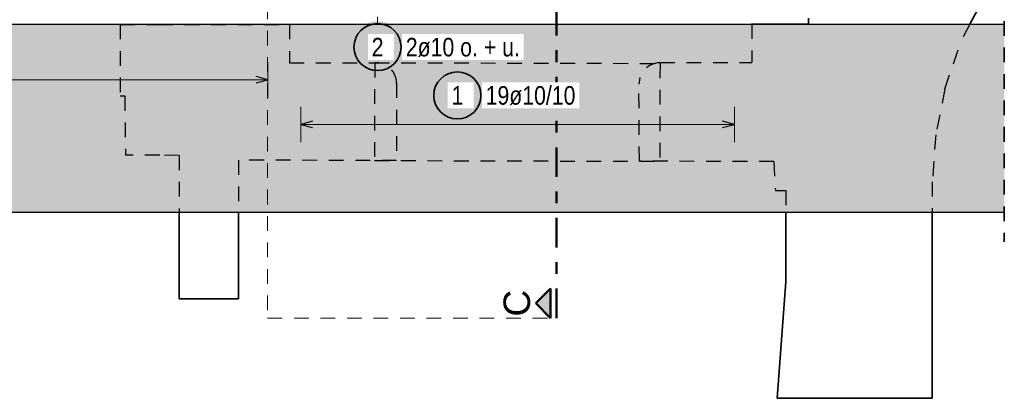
# Model space of a CAD drawing. Header units: millimetres. Extents: x 0 to 50.9, y 0 to 29.7.
# Tile 5 of 13: x 8.1 to 16.5, y 12.9 to 16.1. Entities that reach past the tile are written whole.
import ezdxf

# ---------------------------------------------------------------- set-up
doc = ezdxf.new("R2010")
doc.units = ezdxf.units.MM
doc.linetypes.add('DASHDOT', pattern=[1, 0.5, -0.25, 0, -0.25])
doc.linetypes.add('HIDDEN', pattern=[0.375, 0.25, -0.125])
doc.styles.add('Arial', font='arial.ttf')
doc.styles.add('Arial Narrow', font='ARIALN.TTF')

msp = doc.modelspace()

# ---------------------------------------------------------------- hatches: boundary and pattern name
at = {"lineweight": 25, "true_color": 0xf0f0f0}
msp.add_hatch(color=7, dxfattribs=at).paths.add_polyline_path([(16.4692, 16.0532), (16.4692, 14.4532), (2.0174, 14.4532), (2.0174, 16.0532)])
at = {"lineweight": 25, "true_color": 0xffffff}
for points in [[(11.37, 15.8568), (11.3699, 15.8645), (11.3695, 15.8722), (11.3688, 15.8798), (11.3679, 15.8874), (11.3667, 15.895), (11.3652, 15.9025), (11.3635, 15.91), (11.3615, 15.9174), (11.3592, 15.9248), (11.3567, 15.9321), (11.354, 15.9392), (11.351, 15.9463), (11.3477, 15.9533), (11.3442, 15.9601), (11.3405, 15.9668), (11.3366, 15.9734), (11.3324, 15.9798), (11.328, 15.9861), (11.3234, 15.9923), (11.3185, 15.9982), (11.3135, 16.004), (11.3083, 16.0096), (11.3028, 16.0151), (11.2972, 16.0203), (11.2914, 16.0253), (11.2854, 16.0302), (11.2793, 16.0348), (11.273, 16.0392), (11.2666, 16.0434), (11.26, 16.0473), (11.2533, 16.0511), (11.2464, 16.0545), (11.2395, 16.0578), (11.2324, 16.0608), (11.2252, 16.0635), (11.218, 16.066), (11.2106, 16.0683), (11.2032, 16.0703), (11.1957, 16.072), (11.1882, 16.0735), (11.1806, 16.0747), (11.173, 16.0756), (11.1653, 16.0763), (11.1577, 16.0767), (11.15, 16.0768), (11.1423, 16.0767), (11.1347, 16.0763), (11.127, 16.0756), (11.1194, 16.0747), (11.1118, 16.0735), (11.1043, 16.072), (11.0968, 16.0703), (11.0894, 16.0683), (11.082, 16.066), (11.0748, 16.0635), (11.0676, 16.0608), (11.0605, 16.0578), (11.0536, 16.0545), (11.0467, 16.0511), (11.04, 16.0473), (11.0334, 16.0434), (11.027, 16.0392), (11.0207, 16.0348), (11.0146, 16.0302), (11.0086, 16.0253), (11.0028, 16.0203), (10.9972, 16.0151), (10.9917, 16.0096), (10.9865, 16.004), (10.9815, 15.9982), (10.9766, 15.9923), (10.972, 15.9861), (10.9676, 15.9798), (10.9634, 15.9734), (10.9595, 15.9668), (10.9558, 15.9601), (10.9523, 15.9533), (10.949, 15.9463), (10.946, 15.9392), (10.9433, 15.9321), (10.9408, 15.9248), (10.9385, 15.9174), (10.9365, 15.91), (10.9348, 15.9025), (10.9333, 15.895), (10.9321, 15.8874), (10.9312, 15.8798), (10.9305, 15.8722), (10.9301, 15.8645), (10.93, 15.8568), (10.9301, 15.8491), (10.9305, 15.8415), (10.9312, 15.8338), (10.9321, 15.8262), (10.9333, 15.8186), (10.9348, 15.8111), (10.9365, 15.8036), (10.9385, 15.7962), (10.9408, 15.7888), (10.9433, 15.7816), (10.946, 15.7744), (10.949, 15.7673), (10.9523, 15.7604), (10.9558, 15.7535), (10.9595, 15.7468), (10.9634, 15.7402), (10.9676, 15.7338), (10.972, 15.7275), (10.9766, 15.7214), (10.9815, 15.7154), (10.9865, 15.7096), (10.9917, 15.704), (10.9972, 15.6986), (11.0028, 15.6933), (11.0086, 15.6883), (11.0146, 15.6834), (11.0207, 15.6788), (11.027, 15.6744), (11.0334, 15.6702), (11.04, 15.6663), (11.0467, 15.6626), (11.0536, 15.6591), (11.0605, 15.6558), (11.0676, 15.6528), (11.0748, 15.6501), (11.082, 15.6476), (11.0894, 15.6453), (11.0968, 15.6433), (11.1043, 15.6416), (11.1118, 15.6402), (11.1194, 15.639), (11.127, 15.638), (11.1347, 15.6373), (11.1423, 15.6369), (11.15, 15.6368), (11.1577, 15.6369), (11.1653, 15.6373), (11.173, 15.638), (11.1806, 15.639), (11.1882, 15.6402), (11.1957, 15.6416), (11.2032, 15.6433), (11.2106, 15.6453), (11.218, 15.6476), (11.2252, 15.6501), (11.2324, 15.6528), (11.2395, 15.6558), (11.2464, 15.6591), (11.2533, 15.6626), (11.26, 15.6663), (11.2666, 15.6702), (11.273, 15.6744), (11.2793, 15.6788), (11.2854, 15.6834), (11.2914, 15.6883), (11.2972, 15.6933), (11.3028, 15.6986), (11.3083, 15.704), (11.3135, 15.7096), (11.3185, 15.7154), (11.3234, 15.7214), (11.328, 15.7275), (11.3324, 15.7338), (11.3366, 15.7402), (11.3405, 15.7468), (11.3442, 15.7535), (11.3477, 15.7604), (11.351, 15.7673), (11.354, 15.7744), (11.3567, 15.7816), (11.3592, 15.7888), (11.3615, 15.7962), (11.3635, 15.8036), (11.3652, 15.8111), (11.3667, 15.8186), (11.3679, 15.8262), (11.3688, 15.8338), (11.3695, 15.8415)], [(12.0474, 15.4465), (12.0473, 15.4542), (12.0469, 15.4619), (12.0462, 15.4695), (12.0453, 15.4771), (12.0441, 15.4847), (12.0426, 15.4922), (12.0409, 15.4997), (12.0389, 15.5071), (12.0367, 15.5145), (12.0342, 15.5218), (12.0314, 15.5289), (12.0284, 15.536), (12.0252, 15.5429), (12.0217, 15.5498), (12.018, 15.5565), (12.014, 15.5631), (12.0098, 15.5695), (12.0054, 15.5758), (12.0008, 15.582), (11.996, 15.5879), (11.9909, 15.5937), (11.9857, 15.5993), (11.9803, 15.6048), (11.9746, 15.61), (11.9689, 15.615), (11.9629, 15.6199), (11.9568, 15.6245), (11.9505, 15.6289), (11.944, 15.6331), (11.9374, 15.637), (11.9307, 15.6408), (11.9239, 15.6442), (11.9169, 15.6475), (11.9099, 15.6505), (11.9027, 15.6532), (11.8954, 15.6557), (11.8881, 15.658), (11.8807, 15.66), (11.8732, 15.6617), (11.8656, 15.6632), (11.8581, 15.6644), (11.8504, 15.6653), (11.8428, 15.666), (11.8351, 15.6664), (11.8274, 15.6665), (11.8198, 15.6664), (11.8121, 15.666), (11.8044, 15.6653), (11.7968, 15.6644), (11.7892, 15.6632), (11.7817, 15.6617), (11.7742, 15.66), (11.7668, 15.658), (11.7595, 15.6557), (11.7522, 15.6532), (11.745, 15.6505), (11.738, 15.6475), (11.731, 15.6442), (11.7242, 15.6408), (11.7174, 15.637), (11.7109, 15.6331), (11.7044, 15.6289), (11.6981, 15.6245), (11.692, 15.6199), (11.686, 15.615), (11.6802, 15.61), (11.6746, 15.6048), (11.6692, 15.5993), (11.6639, 15.5937), (11.6589, 15.5879), (11.6541, 15.582), (11.6495, 15.5758), (11.6451, 15.5695), (11.6409, 15.5631), (11.6369, 15.5565), (11.6332, 15.5498), (11.6297, 15.5429), (11.6265, 15.536), (11.6235, 15.5289), (11.6207, 15.5218), (11.6182, 15.5145), (11.616, 15.5071), (11.614, 15.4997), (11.6122, 15.4922), (11.6108, 15.4847), (11.6096, 15.4771), (11.6086, 15.4695), (11.608, 15.4619), (11.6076, 15.4542), (11.6074, 15.4465), (11.6076, 15.4388), (11.608, 15.4312), (11.6086, 15.4235), (11.6096, 15.4159), (11.6108, 15.4083), (11.6122, 15.4008), (11.614, 15.3933), (11.616, 15.3859), (11.6182, 15.3785), (11.6207, 15.3713), (11.6235, 15.3641), (11.6265, 15.357), (11.6297, 15.3501), (11.6332, 15.3432), (11.6369, 15.3365), (11.6409, 15.3299), (11.6451, 15.3235), (11.6495, 15.3172), (11.6541, 15.3111), (11.6589, 15.3051), (11.6639, 15.2993), (11.6692, 15.2937), (11.6746, 15.2883), (11.6802, 15.283), (11.686, 15.278), (11.692, 15.2731), (11.6981, 15.2685), (11.7044, 15.2641), (11.7109, 15.2599), (11.7174, 15.256), (11.7242, 15.2523), (11.731, 15.2488), (11.738, 15.2455), (11.745, 15.2425), (11.7522, 15.2398), (11.7595, 15.2373), (11.7668, 15.235), (11.7742, 15.233), (11.7817, 15.2313), (11.7892, 15.2298), (11.7968, 15.2286), (11.8044, 15.2277), (11.8121, 15.227), (11.8198, 15.2266), (11.8274, 15.2265), (11.8351, 15.2266), (11.8428, 15.227), (11.8504, 15.2277), (11.8581, 15.2286), (11.8656, 15.2298), (11.8732, 15.2313), (11.8807, 15.233), (11.8881, 15.235), (11.8954, 15.2373), (11.9027, 15.2398), (11.9099, 15.2425), (11.9169, 15.2455), (11.9239, 15.2488), (11.9307, 15.2523), (11.9374, 15.256), (11.944, 15.2599), (11.9505, 15.2641), (11.9568, 15.2685), (11.9629, 15.2731), (11.9689, 15.278), (11.9746, 15.283), (11.9803, 15.2883), (11.9857, 15.2937), (11.9909, 15.2993), (11.996, 15.3051), (12.0008, 15.3111), (12.0054, 15.3172), (12.0098, 15.3235), (12.014, 15.3299), (12.018, 15.3365), (12.0217, 15.3432), (12.0252, 15.3501), (12.0284, 15.357), (12.0314, 15.3641), (12.0342, 15.3713), (12.0367, 15.3785), (12.0389, 15.3859), (12.0409, 15.3933), (12.0426, 15.4008), (12.0441, 15.4083), (12.0453, 15.4159), (12.0462, 15.4235), (12.0469, 15.4312)]]:
    msp.add_hatch(color=7, dxfattribs=at).paths.add_polyline_path(points)
at = {"lineweight": 25, "true_color": 0x0000ff}
msp.add_hatch(color=5, dxfattribs=at).paths.add_polyline_path([(12.4943, 13.68), (12.6193, 13.555), (12.6193, 13.805)])

# ---------------------------------------------------------------- linework, layer by layer
at = {"color": 9, "linetype": 'HIDDEN', "lineweight": 0, "ltscale": 0.5}
for p, q in [((10.2163, 26.1207), (10.2163, 13.555)), ((10.2163, 13.555), (12.6693, 13.555))]:
    msp.add_line(p, q, dxfattribs=at)
at = {"color": 4, "linetype": 'DASHDOT', "lineweight": 50, "ltscale": 0.5}
msp.add_line((12.6693, 13.555), (12.6693, 26.1207), dxfattribs=at)
at = {"color": 2, "linetype": 'Continuous', "lineweight": 35}
for p, q in [((16.3973, 16.4643), (16.178, 16.0532)), ((14.8083, 16.0532), (14.3261, 16.0533)), ((14.8083, 16.1033), (14.8083, 16.0532)), ((9.4674, 14.4532), (9.4674, 13.7179)), ((9.9715, 14.4532), (9.9715, 13.7179)), ((14.6149, 14.4532), (14.6149, 13.8627)), ((15.8582, 14.4532), (15.8582, 12.8727)), ((14.6149, 13.8627), (14.5423, 12.8727)), ((9.4674, 13.7179), (9.9715, 13.7179)), ((14.5423, 12.8727), (15.8582, 12.8727))]:
    msp.add_line(p, q, dxfattribs=at)
at = {"color": 2, "linetype": 'HIDDEN', "lineweight": 35, "ltscale": 0.5}
msp.add_line((16.4692, 16.3032), (16.4692, 14.2032), dxfattribs=at)
at = {"color": 3, "linetype": 'Continuous', "lineweight": 25}
for p, q in [((4.8005, 16.0532), (16.4692, 16.0532)), ((2.0174, 14.4532), (16.4692, 14.4532))]:
    msp.add_line(p, q, dxfattribs=at)
at = {"color": 3, "linetype": 'HIDDEN', "lineweight": 25, "ltscale": 0.5}
for p, q in [((8.9647, 16.0485), (9.2881, 16.0485)), ((8.9647, 16.0485), (8.9651, 15.4418)), ((9.2881, 16.0485), (10.4026, 16.0485)), ((10.4026, 16.0485), (10.4026, 15.7242)), ((14.3261, 16.0532), (14.3261, 15.7247)), ((16.178, 16.0532), (16.1047, 15.9159)), ((15.9651, 15.5029), (16.1047, 15.9159)), ((10.4026, 15.7242), (11.1261, 15.7242)), ((11.1261, 15.7242), (11.124, 14.8932)), ((11.1261, 15.7242), (13.5474, 15.7181)), ((13.5474, 15.7181), (13.5453, 14.887)), ((13.5474, 15.7247), (14.3261, 15.7247)), ((11.3118, 15.5502), (11.3118, 14.8927)), ((13.3723, 14.8875), (13.3685, 15.5408)), ((15.9651, 15.5029), (15.8871, 15.1108)), ((8.9651, 15.4418), (9.0054, 15.4418)), ((9.0054, 15.4418), (9.0114, 14.9393)), ((15.8871, 15.1108), (15.8582, 14.7121)), ((9.3014, 14.9378), (9.0114, 14.9393)), ((9.4674, 14.9369), (9.3014, 14.9378)), ((9.4674, 14.9369), (9.4674, 14.4532)), ((9.9715, 14.8968), (9.9715, 14.4532)), ((11.3118, 14.8927), (9.9715, 14.8968)), ((11.124, 14.8932), (13.5453, 14.887)), ((14.5136, 14.8843), (13.3723, 14.8875)), ((14.5136, 14.8843), (14.5263, 14.6381)), ((15.8582, 14.7121), (15.8582, 14.4532)), ((14.5263, 14.6381), (14.6149, 14.6395)), ((14.6149, 14.6395), (14.6149, 14.4532))]:
    msp.add_line(p, q, dxfattribs=at)
at = {"color": 5, "linetype": 'Continuous', "lineweight": 18, "ltscale": 0.5}
for p, q in [((11.15, 16.0568), (11.15, 16.1153)), ((10.2189, 15.4291), (10.2189, 15.7291)), ((5.4989, 15.5791), (10.2189, 15.5791)), ((10.4989, 15.35), (10.4989, 15.05)), ((14.1789, 15.05), (14.1789, 15.35)), ((10.4989, 15.2), (14.1789, 15.2))]:
    msp.add_line(p, q, dxfattribs=at)
at = {"color": 3, "linetype": 'Continuous', "lineweight": 25, "ltscale": 0.5}
for p, q in [((10.2189, 15.5791), (10.1189, 15.6059)), ((10.1189, 15.5523), (10.2189, 15.5791)), ((10.5989, 15.2268), (10.4989, 15.2)), ((14.1789, 15.2), (14.0789, 15.2268)), ((10.4989, 15.2), (10.5989, 15.1732)), ((14.0789, 15.1732), (14.1789, 15.2))]:
    msp.add_line(p, q, dxfattribs=at)
at = {"color": 4, "linetype": 'Continuous', "lineweight": 50}
for p, q in [((12.6193, 13.805), (12.4943, 13.68)), ((12.6193, 13.555), (12.6193, 13.805)), ((12.4943, 13.68), (12.6193, 13.555))]:
    msp.add_line(p, q, dxfattribs=at)
at = {"color": 2, "linetype": 'Continuous', "lineweight": 35, "ltscale": 0.5}
for centre in [(11.15, 15.8568), (11.8274, 15.4465)]:
    msp.add_circle(centre, 0.2, dxfattribs=at)
at = {"color": 3, "linetype": 'HIDDEN', "lineweight": 25, "ltscale": 0.5}
for centre, radius, start, end in [((11.1375, 15.5502), 0.1744, 0, 93.75012), ((13.5514, 15.5418), 0.1829, 91.27064, 180.33426)]:
    msp.add_arc(centre, radius, start, end, dxfattribs=at)

# ---------------------------------------------------------------- texts
at = {"color": 4, "lineweight": 50, "style": 'Arial'}
msp.add_text('C', height=0.225, rotation=90, dxfattribs=at).set_placement((12.4443, 13.5675))

# ---------------------------------------------------------------- next in the draw order: texts
at = {"color": 2, "lineweight": 35, "char_height": 0.1575, "attachment_point": 1, "line_spacing_factor": 0.9, "style": 'Arial Narrow', "bg_fill": 3, "box_fill_scale": 1.2, "bg_fill_color": 256, "bg_fill_true_color": 13158600, "bg_fill_transparency": 0}
for s, insert in [('2', (11.1004, 15.9356)), ('2ø10 o. + u.', (11.39, 15.9356)), ('1', (11.7778, 15.5253)), ('19ø10/10', (12.0674, 15.5253))]:
    msp.add_mtext(s, dxfattribs=dict(at, insert=insert))

doc.saveas('drawing.dxf')
